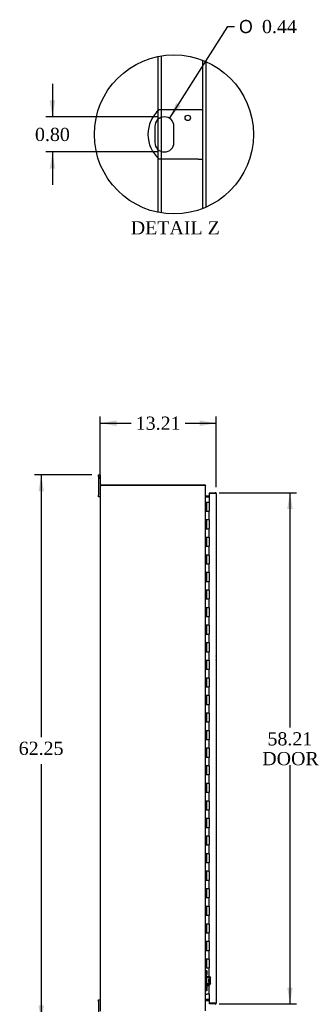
# Model space of a CAD drawing. Header units: inches. Extents: x 24 to 296, y 8 to 197.
# Tile 2 of 9: x 24 to 57, y 65 to 178. Entities that reach past the tile are written whole.
import ezdxf
from ezdxf.enums import TextEntityAlignment as Align

# ---------------------------------------------------------------- set-up
doc = ezdxf.new("R2010")
doc.units = ezdxf.units.IN
doc.header["$MEASUREMENT"] = 0
doc.layers.get('0').update_dxf_attribs({"linetype": 'CONTINUOUS'})
for name, color, linetype in [('COM40153-1', 7, 'CONTINUOUS'), ('COM42780', 7, 'CONTINUOUS'), ('COM48500', 7, 'CONTINUOUS'), ('COM52667', 7, 'CONTINUOUS'), ('COM71782-6', 7, 'CONTINUOUS'), ('DEFAULT', 7, 'CONTINUOUS'), ('FET07710', 7, 'CONTINUOUS'), ('HNG10620-56B', 7, 'CONTINUOUS'), ('HNG10620-56C', 7, 'CONTINUOUS')]:
    doc.layers.add(name, color=color, linetype=linetype)
doc.styles.add('SEACAD_SOLID_EDGE_ANSI1_SY', font='txt')
doc.styles.add('SEACAD_TIMES_NEW_ROMAN', font='times.ttf')

# ---------------------------------------------------------------- blocks, each defined once
blk = doc.blocks.new('GDIMGGROUP2')
at = {"layer": 'DEFAULT', "linetype": 'Continuous'}
for points in [[(35.04, 131.92), (33.16, 131.61), (35.04, 131.29)], [(44.5, 131.92), (44.5, 131.29), (46.37, 131.61)]]:
    blk.add_hatch(color=136, dxfattribs=at).paths.add_polyline_path(points)
at = {"layer": 'DEFAULT', "color": 136, "linetype": 'Continuous'}
for p, q in [((33.16, 125.28), (33.16, 132.36)), ((46.37, 124.34), (46.37, 132.36)), ((33.16, 131.61), (36.68, 131.61)), ((42.85, 131.61), (46.37, 131.61))]:
    blk.add_line(p, q, dxfattribs=at)
at = {"layer": 'DEFAULT', "color": 136, "linetype": 'Continuous', "style": 'SEACAD_TIMES_NEW_ROMAN'}
blk.add_text('13.21', height=1.5, dxfattribs=at).set_placement((37.21, 132.36), align=Align.TOP_LEFT)
blk = doc.blocks.new('GDIMGGROUP3')
at = {"layer": 'DEFAULT', "linetype": 'Continuous'}
for points in [[(26.15, 123.85), (26.77, 123.85), (26.46, 125.72)], [(26.15, 65.35), (26.46, 63.47), (26.77, 65.35)]]:
    blk.add_hatch(color=136, dxfattribs=at).paths.add_polyline_path(points)
at = {"layer": 'DEFAULT', "color": 136, "linetype": 'Continuous'}
for p, q in [((32.22, 125.72), (25.71, 125.72)), ((26.46, 125.72), (26.46, 95.87)), ((26.46, 92.79), (26.46, 63.47)), ((32.22, 63.47), (25.71, 63.47))]:
    blk.add_line(p, q, dxfattribs=at)
at = {"layer": 'DEFAULT', "color": 136, "linetype": 'Continuous', "style": 'SEACAD_TIMES_NEW_ROMAN'}
blk.add_text('62.25', height=1.5, dxfattribs=at).set_placement((23.9, 95.35), align=Align.TOP_LEFT)
blk = doc.blocks.new('GDIMGGROUP12')
at = {"layer": 'DEFAULT', "linetype": 'Continuous'}
for points in [[(55.06, 121.83), (54.75, 123.7), (54.44, 121.83)], [(55.06, 67.37), (54.44, 67.37), (54.75, 65.5)]]:
    blk.add_hatch(color=136, dxfattribs=at).paths.add_polyline_path(points)
at = {"layer": 'DEFAULT', "color": 136, "linetype": 'Continuous'}
for p, q in [((46.68, 123.7), (55.5, 123.7)), ((54.75, 123.7), (54.75, 96.96)), ((54.75, 92.68), (54.75, 65.5)), ((46.68, 65.5), (55.5, 65.5))]:
    blk.add_line(p, q, dxfattribs=at)
at = {"layer": 'DEFAULT', "color": 136, "linetype": 'Continuous', "style": 'SEACAD_TIMES_NEW_ROMAN'}
for s, p in [('58.21', (52.19, 96.43)), ('DOOR', (51.6, 94.18))]:
    blk.add_text(s, height=1.5, dxfattribs=at).set_placement(p, align=Align.TOP_LEFT)
blk = doc.blocks.new('GDIMGGROUP28')
at = {"layer": 'DEFAULT', "linetype": 'Continuous'}
blk.add_hatch(color=136, dxfattribs=at).paths.add_polyline_path([(41.8, 168.06), (41.06, 166.31), (42.32, 167.73)])
at = {"layer": 'DEFAULT', "color": 136, "linetype": 'Continuous'}
for p, q in [((41.06, 166.31), (47.68, 176.76)), ((47.68, 176.76), (48.43, 176.76))]:
    blk.add_line(p, q, dxfattribs=at)
for s, style, p in [('O', 'SEACAD_SOLID_EDGE_ANSI1_SY', (48.96, 177.51)), ('0.44', 'SEACAD_TIMES_NEW_ROMAN', (51.57, 177.51))]:
    blk.add_text(s, height=1.5, dxfattribs=dict(at, style=style)).set_placement(p, align=Align.TOP_LEFT)
blk = doc.blocks.new('GDIMGGROUP29')
at = {"layer": 'DEFAULT', "linetype": 'Continuous'}
for points in [[(27.43, 168.35), (27.74, 166.48), (28.05, 168.35)], [(27.43, 160.6), (28.05, 160.6), (27.74, 162.48)]]:
    blk.add_hatch(color=136, dxfattribs=at).paths.add_polyline_path(points)
at = {"layer": 'DEFAULT', "color": 136, "linetype": 'Continuous'}
for p, q in [((27.74, 170.23), (27.74, 166.48)), ((39.72, 166.48), (26.99, 166.48)), ((39.72, 162.48), (26.99, 162.48)), ((27.74, 162.48), (27.74, 158.73))]:
    blk.add_line(p, q, dxfattribs=at)
at = {"layer": 'DEFAULT', "color": 136, "linetype": 'Continuous', "style": 'SEACAD_TIMES_NEW_ROMAN'}
blk.add_text('0.80', height=1.5, dxfattribs=at).set_placement((25.75, 165.23), align=Align.TOP_LEFT)

msp = doc.modelspace()

# ---------------------------------------------------------------- linework, layer by layer
at = {"color": 7}
msp.add_circle((41.56, 164.48), 9.05, dxfattribs=at)
at = {"layer": 'COM40153-1', "color": 7}
for p, q in [((44.31, 167.29), (39.87, 167.29)), ((44.85, 167.29), (44.31, 167.29)), ((39.38, 165.39), (39.38, 163.57)), ((41.56, 163.57), (41.56, 165.39)), ((44.31, 161.67), (39.87, 161.67)), ((44.31, 161.67), (44.85, 161.67))]:
    msp.add_line(p, q, dxfattribs=at)
msp.add_circle((43.13, 166.36), 0.312, dxfattribs=at)
for centre, radius, start, end in [((42.35, 164.48), 3.75, 131.4096, 228.5904), ((40.47, 165.39), 1.09, 0, 180), ((40.47, 163.57), 1.09, 180, 0), ((45.66, 104.89), 0.75, 341.2031, 18.7969)]:
    msp.add_arc(centre, radius, start, end, dxfattribs=at)
at = {"layer": 'COM42780', "color": 7}
for p, q in [((45.16, 69.27), (45.2, 69.27)), ((45.2, 68.84), (45.16, 68.84)), ((45.25, 69.27), (45.2, 69.27)), ((45.25, 68.84), (45.2, 68.84)), ((45.25, 69.27), (45.32, 69.27)), ((45.25, 68.84), (45.25, 69.27)), ((45.25, 68.84), (45.32, 68.84)), ((45.26, 69.27), (45.26, 68.84)), ((45.26, 68.65), (45.26, 68.84)), ((45.59, 68.6), (45.3, 68.6)), ((45.59, 68.5), (45.3, 68.51)), ((45.32, 68.84), (45.32, 69.27)), ((45.65, 68.59), (45.59, 68.6)), ((45.64, 67.86), (45.64, 68.46)), ((45.73, 67.86), (45.73, 68.46)), ((45.16, 67.48), (45.2, 67.48)), ((45.2, 67.48), (45.25, 67.48)), ((45.25, 67.48), (45.32, 67.48)), ((45.25, 67.04), (45.25, 67.48)), ((45.25, 67.35), (45.26, 67.35)), ((45.25, 67.24), (45.25, 67.35)), ((45.25, 67.32), (45.26, 67.32)), ((45.26, 67.48), (45.26, 67.67)), ((45.26, 67.48), (45.26, 67.04)), ((45.3, 67.81), (45.59, 67.81)), ((45.3, 67.71), (45.59, 67.72)), ((45.32, 67.04), (45.32, 67.48)), ((45.54, 67.96), (45.54, 68.35)), ((45.64, 68.35), (45.54, 68.35)), ((45.73, 68.28), (45.54, 68.28)), ((45.73, 68.27), (45.54, 68.27)), ((45.54, 68.05), (45.73, 68.05)), ((45.73, 68.03), (45.54, 68.03)), ((45.54, 67.96), (45.64, 67.96)), ((45.59, 67.72), (45.65, 67.73)), ((45.2, 67.04), (45.16, 67.04)), ((45.25, 67.04), (45.2, 67.04)), ((45.25, 67.24), (45.26, 67.24)), ((45.25, 67.21), (45.25, 67.24)), ((45.25, 67.23), (45.26, 67.23)), ((45.25, 67.21), (45.26, 67.21)), ((45.25, 67.18), (45.25, 67.21)), ((45.25, 67.18), (45.26, 67.18)), ((45.25, 67.04), (45.32, 67.04))]:
    msp.add_line(p, q, dxfattribs=at)
for centre, radius, start, end in [((45.3, 68.65), 0.143, 180, 206.9082), ((45.3, 68.65), 0.143, 206.9082, 269), ((45.3, 68.65), 0.048, 180, 269), ((45.59, 68.46), 0.048, 0, 89), ((45.59, 68.46), 0.143, 0, 66.6665), ((45.3, 67.67), 0.143, 153.0918, 180), ((45.3, 67.67), 0.143, 91, 153.0918), ((45.3, 67.67), 0.048, 91, 180), ((45.59, 67.86), 0.048, 271, 0), ((45.59, 67.86), 0.143, 293.3335, 0)]:
    msp.add_arc(centre, radius, start, end, dxfattribs=at)
at = {"layer": 'COM48500', "color": 7}
for p, q in [((39.78, 167.21), (39.78, 173.36)), ((40.14, 167.29), (40.14, 173.42)), ((44.85, 156.04), (44.85, 172.92)), ((45.21, 156.19), (45.21, 172.77)), ((39.78, 166.23), (39.78, 167.21)), ((40.14, 166.43), (40.14, 167.29)), ((39.78, 162.72), (39.78, 166.23)), ((40.14, 162.53), (40.14, 166.43)), ((39.78, 161.74), (39.78, 162.72)), ((40.14, 161.67), (40.14, 162.53)), ((39.78, 155.6), (39.78, 161.74)), ((40.14, 155.54), (40.14, 161.67)), ((33.16, 124.53), (33.16, 64.67)), ((33.16, 124.53), (33.27, 124.53)), ((45.05, 124.53), (33.27, 124.53)), ((45.16, 64.73), (45.16, 124.47)), ((45.2, 123.21), (45.58, 123.21)), ((45.58, 65.99), (45.2, 65.99))]:
    msp.add_line(p, q, dxfattribs=at)
for points, knots in [([(45.05, 124.53), (45.06, 124.52), (45.07, 124.52), (45.08, 124.52), (45.09, 124.52), (45.1, 124.51), (45.11, 124.51), (45.12, 124.5), (45.12, 124.5), (45.13, 124.5), (45.14, 124.5), (45.15, 124.49), (45.15, 124.49), (45.16, 124.48), (45.16, 124.48), (45.16, 124.47)], [0, 0, 0, 0, 0.125, 0.125, 0.25, 0.25, 0.375, 0.375, 0.5, 0.5, 0.625, 0.625, 0.75, 0.75, 1, 1, 1, 1]), ([(45.16, 123.31), (45.16, 123.3), (45.16, 123.29), (45.16, 123.27), (45.16, 123.26), (45.17, 123.24), (45.17, 123.23), (45.18, 123.22), (45.18, 123.22), (45.18, 123.21), (45.19, 123.21), (45.19, 123.21), (45.19, 123.21), (45.19, 123.21), (45.19, 123.21), (45.2, 123.21)], [0, 0, 0, 0, 0.25, 0.25, 0.5, 0.5, 0.75, 0.75, 0.875, 0.875, 0.9375, 0.9375, 0.96875, 0.96875, 1, 1, 1, 1]), ([(45.2, 65.99), (45.19, 65.99), (45.19, 65.99), (45.19, 65.99), (45.18, 65.99), (45.18, 65.98), (45.18, 65.98), (45.17, 65.96), (45.17, 65.95), (45.16, 65.93), (45.16, 65.92), (45.16, 65.91), (45.16, 65.9), (45.16, 65.89)], [0, 0, 0, 0, 0.0625, 0.0625, 0.125, 0.125, 0.25, 0.25, 0.5, 0.5, 0.75, 0.75, 1, 1, 1, 1])]:
    msp.add_open_spline(points, degree=3, knots=knots, dxfattribs=at)
at = {"layer": 'COM52667', "color": 7}
for p, q in [((33.23, 124.53), (33.23, 124.6)), ((33.23, 124.6), (45.05, 124.6)), ((45.05, 124.6), (45.05, 124.53)), ((45.14, 124.49), (45.16, 124.49)), ((45.16, 124.49), (45.16, 124.47)), ((45.58, 123.3), (45.2, 123.3)), ((45.2, 123.3), (45.2, 123.22)), ((45.58, 123.22), (45.2, 123.22)), ((45.2, 65.9), (45.2, 65.97)), ((45.2, 65.97), (45.58, 65.97)), ((45.2, 65.9), (45.58, 65.9))]:
    msp.add_line(p, q, dxfattribs=at)
for centre, radius, start, end in [((45.05, 124.49), 0.108, 0, 90), ((45.05, 124.49), 0.036, 57.1291, 90), ((45.2, 123.33), 0.036, 180, 270), ((45.2, 123.33), 0.108, 259.5051, 270), ((45.2, 65.87), 0.036, 90, 180), ((45.2, 65.87), 0.108, 90, 101.0186)]:
    msp.add_arc(centre, radius, start, end, dxfattribs=at)
at = {"layer": 'COM71782-6', "color": 7}
for p, q in [((46.26, 123.63), (45.58, 123.63)), ((45.58, 123.63), (45.58, 122.6)), ((45.6, 123.7), (45.6, 123.63)), ((45.6, 123.7), (46.26, 123.7)), ((45.6, 123.63), (46.26, 123.63)), ((46.36, 123.63), (46.26, 123.63)), ((46.26, 123.63), (46.36, 123.63)), ((46.37, 123.59), (46.37, 65.6)), ((45.58, 66.6), (45.58, 65.57)), ((45.58, 65.57), (46.26, 65.57)), ((45.6, 65.5), (45.6, 65.57)), ((46.26, 65.57), (45.6, 65.57)), ((46.26, 65.5), (45.6, 65.5)), ((46.26, 65.57), (46.36, 65.57)), ((46.36, 65.57), (46.26, 65.57))]:
    msp.add_line(p, q, dxfattribs=at)
for centre, start, end in [((46.26, 123.59), 19.4712, 90), ((46.26, 123.59), 0, 19.4712), ((46.26, 65.6), 270, 340.5288), ((46.26, 65.6), 340.5288, 0)]:
    msp.add_arc(centre, 0.108, start, end, dxfattribs=at)
for centre, start_param, end_param in [((46.26, 123.59), 3.141593, 3.48143), ((46.26, 65.6), 2.801756, 3.141593)]:
    msp.add_ellipse(centre, major_axis=(-0.108, 0), ratio=0.997813, start_param=start_param, end_param=end_param, dxfattribs=at)
at = {"layer": 'FET07710', "color": 7}
for p, q in [((32.97, 125.54), (32.97, 125.72)), ((32.97, 125.72), (33.16, 125.72)), ((32.97, 125.54), (32.97, 123.41)), ((33.16, 125.72), (33.16, 125.54)), ((33.16, 125.54), (33.16, 124.53)), ((32.97, 123.22), (32.97, 123.41)), ((33.16, 123.22), (32.97, 123.22)), ((32.97, 65.79), (32.97, 65.97)), ((32.97, 65.97), (33.16, 65.97)), ((32.97, 65.79), (32.97, 63.66))]:
    msp.add_line(p, q, dxfattribs=at)
at = {"layer": 'HNG10620-56B', "color": 7}
for p, q in [((45.16, 122.6), (45.19, 122.6)), ((45.19, 122.6), (45.2, 122.6)), ((45.2, 122.6), (45.25, 122.6)), ((45.2, 122.6), (45.2, 121.6)), ((45.25, 122.6), (45.25, 121.6)), ((45.2, 121.6), (45.31, 121.6)), ((45.31, 121.6), (45.58, 121.6)), ((45.58, 120.6), (45.58, 121.6)), ((45.31, 120.6), (45.2, 120.6)), ((45.2, 120.6), (45.2, 119.6)), ((45.25, 120.6), (45.25, 119.6)), ((45.58, 120.6), (45.31, 120.6)), ((45.2, 119.6), (45.31, 119.6)), ((45.31, 119.6), (45.58, 119.6)), ((45.58, 118.6), (45.58, 119.6)), ((45.31, 118.6), (45.2, 118.6)), ((45.2, 118.6), (45.2, 117.6)), ((45.25, 118.6), (45.25, 117.6)), ((45.58, 118.6), (45.31, 118.6)), ((45.2, 117.6), (45.31, 117.6)), ((45.31, 116.6), (45.2, 116.6)), ((45.2, 116.6), (45.2, 115.6)), ((45.25, 116.6), (45.25, 115.6)), ((45.31, 117.6), (45.58, 117.6)), ((45.58, 116.6), (45.31, 116.6)), ((45.58, 116.6), (45.58, 117.6)), ((45.2, 115.6), (45.31, 115.6)), ((45.31, 115.6), (45.58, 115.6)), ((45.58, 114.6), (45.58, 115.6)), ((45.31, 114.6), (45.2, 114.6)), ((45.2, 114.6), (45.2, 113.6)), ((45.25, 114.6), (45.25, 113.6)), ((45.58, 114.6), (45.31, 114.6)), ((45.2, 113.6), (45.31, 113.6)), ((45.31, 113.6), (45.58, 113.6)), ((45.58, 112.6), (45.58, 113.6)), ((45.31, 112.6), (45.2, 112.6)), ((45.2, 112.6), (45.2, 111.6)), ((45.25, 112.6), (45.25, 111.6)), ((45.58, 112.6), (45.31, 112.6)), ((45.2, 111.6), (45.31, 111.6)), ((45.31, 111.6), (45.58, 111.6)), ((45.58, 110.6), (45.58, 111.6)), ((45.31, 110.6), (45.2, 110.6)), ((45.2, 110.6), (45.2, 109.6)), ((45.25, 110.6), (45.25, 109.6)), ((45.58, 110.6), (45.31, 110.6)), ((45.2, 109.6), (45.31, 109.6)), ((45.31, 109.6), (45.58, 109.6)), ((45.58, 108.6), (45.58, 109.6)), ((45.31, 108.6), (45.2, 108.6)), ((45.2, 108.6), (45.2, 107.6)), ((45.2, 107.6), (45.31, 107.6)), ((45.25, 108.6), (45.25, 107.6)), ((45.58, 108.6), (45.31, 108.6)), ((45.31, 107.6), (45.58, 107.6)), ((45.58, 106.6), (45.58, 107.6)), ((45.31, 106.6), (45.2, 106.6)), ((45.2, 106.6), (45.2, 105.6)), ((45.25, 106.6), (45.25, 105.6)), ((45.58, 106.6), (45.31, 106.6)), ((45.2, 105.6), (45.31, 105.6)), ((45.31, 105.6), (45.58, 105.6)), ((45.58, 104.6), (45.58, 105.6)), ((45.31, 104.6), (45.2, 104.6)), ((45.2, 104.6), (45.2, 103.6)), ((45.25, 104.6), (45.25, 103.6)), ((45.58, 104.6), (45.31, 104.6)), ((45.2, 103.6), (45.31, 103.6)), ((45.31, 103.6), (45.58, 103.6)), ((45.58, 102.6), (45.58, 103.6)), ((45.31, 102.6), (45.2, 102.6)), ((45.2, 102.6), (45.2, 101.6)), ((45.25, 102.6), (45.25, 101.6)), ((45.58, 102.6), (45.31, 102.6)), ((45.2, 101.6), (45.31, 101.6)), ((45.31, 101.6), (45.58, 101.6)), ((45.58, 100.6), (45.58, 101.6)), ((45.31, 100.6), (45.2, 100.6)), ((45.2, 100.6), (45.2, 99.6)), ((45.25, 100.6), (45.25, 99.6)), ((45.58, 100.6), (45.31, 100.6)), ((45.2, 99.6), (45.31, 99.6)), ((45.31, 99.6), (45.58, 99.6)), ((45.58, 98.6), (45.58, 99.6)), ((45.31, 98.6), (45.2, 98.6)), ((45.2, 98.6), (45.2, 97.6)), ((45.2, 97.6), (45.31, 97.6)), ((45.25, 98.6), (45.25, 97.6)), ((45.58, 98.6), (45.31, 98.6)), ((45.31, 97.6), (45.58, 97.6)), ((45.58, 96.6), (45.58, 97.6)), ((45.31, 96.6), (45.2, 96.6)), ((45.2, 96.6), (45.2, 95.6)), ((45.25, 96.6), (45.25, 95.6)), ((45.58, 96.6), (45.31, 96.6)), ((45.2, 95.6), (45.31, 95.6)), ((45.31, 95.6), (45.58, 95.6)), ((45.58, 94.6), (45.58, 95.6)), ((45.31, 94.6), (45.2, 94.6)), ((45.2, 94.6), (45.2, 93.6)), ((45.25, 94.6), (45.25, 93.6)), ((45.58, 94.6), (45.31, 94.6)), ((45.2, 93.6), (45.31, 93.6)), ((45.31, 93.6), (45.58, 93.6)), ((45.58, 92.6), (45.58, 93.6)), ((45.31, 92.6), (45.2, 92.6)), ((45.2, 92.6), (45.2, 91.6)), ((45.25, 92.6), (45.25, 91.6)), ((45.58, 92.6), (45.31, 92.6)), ((45.2, 91.6), (45.31, 91.6)), ((45.31, 91.6), (45.58, 91.6)), ((45.58, 90.6), (45.58, 91.6)), ((45.31, 90.6), (45.2, 90.6)), ((45.2, 90.6), (45.2, 89.6)), ((45.25, 90.6), (45.25, 89.6)), ((45.58, 90.6), (45.31, 90.6)), ((45.2, 89.6), (45.31, 89.6)), ((45.31, 88.6), (45.2, 88.6)), ((45.2, 88.6), (45.2, 87.6)), ((45.25, 88.6), (45.25, 87.6)), ((45.31, 89.6), (45.58, 89.6)), ((45.58, 88.6), (45.31, 88.6)), ((45.58, 88.6), (45.58, 89.6)), ((45.2, 87.6), (45.31, 87.6)), ((45.31, 87.6), (45.58, 87.6)), ((45.58, 86.6), (45.58, 87.6)), ((45.31, 86.6), (45.2, 86.6)), ((45.2, 86.6), (45.2, 85.6)), ((45.25, 86.6), (45.25, 85.6)), ((45.58, 86.6), (45.31, 86.6)), ((45.2, 85.6), (45.31, 85.6)), ((45.31, 85.6), (45.58, 85.6)), ((45.58, 84.6), (45.58, 85.6)), ((45.31, 84.6), (45.2, 84.6)), ((45.2, 84.6), (45.2, 83.6)), ((45.25, 84.6), (45.25, 83.6)), ((45.58, 84.6), (45.31, 84.6)), ((45.2, 83.6), (45.31, 83.6)), ((45.31, 83.6), (45.58, 83.6)), ((45.58, 82.6), (45.58, 83.6)), ((45.31, 82.6), (45.2, 82.6)), ((45.2, 82.6), (45.2, 81.6)), ((45.25, 82.6), (45.25, 81.6)), ((45.58, 82.6), (45.31, 82.6)), ((45.2, 81.6), (45.31, 81.6)), ((45.31, 81.6), (45.58, 81.6)), ((45.58, 80.6), (45.58, 81.6)), ((45.31, 80.6), (45.2, 80.6)), ((45.2, 80.6), (45.2, 79.6)), ((45.2, 79.6), (45.31, 79.6)), ((45.25, 80.6), (45.25, 79.6)), ((45.58, 80.6), (45.31, 80.6)), ((45.31, 79.6), (45.58, 79.6)), ((45.58, 78.6), (45.58, 79.6)), ((45.31, 78.6), (45.2, 78.6)), ((45.2, 78.6), (45.2, 77.6)), ((45.25, 78.6), (45.25, 77.6)), ((45.58, 78.6), (45.31, 78.6)), ((45.2, 77.6), (45.31, 77.6)), ((45.31, 77.6), (45.58, 77.6)), ((45.58, 76.6), (45.58, 77.6)), ((45.31, 76.6), (45.2, 76.6)), ((45.2, 76.6), (45.2, 75.6)), ((45.25, 76.6), (45.25, 75.6)), ((45.58, 76.6), (45.31, 76.6)), ((45.2, 75.6), (45.31, 75.6)), ((45.31, 75.6), (45.58, 75.6)), ((45.58, 74.6), (45.58, 75.6)), ((45.31, 74.6), (45.2, 74.6)), ((45.2, 74.6), (45.2, 73.6)), ((45.25, 74.6), (45.25, 73.6)), ((45.58, 74.6), (45.31, 74.6)), ((45.2, 73.6), (45.31, 73.6)), ((45.31, 73.6), (45.58, 73.6)), ((45.58, 72.6), (45.58, 73.6)), ((45.31, 72.6), (45.2, 72.6)), ((45.2, 72.6), (45.2, 71.6)), ((45.25, 72.6), (45.25, 71.6)), ((45.58, 72.6), (45.31, 72.6)), ((45.2, 71.6), (45.31, 71.6)), ((45.31, 71.6), (45.58, 71.6)), ((45.58, 70.6), (45.58, 71.6)), ((45.31, 70.6), (45.2, 70.6)), ((45.2, 70.6), (45.2, 69.6)), ((45.2, 69.6), (45.31, 69.6)), ((45.25, 70.6), (45.25, 69.6)), ((45.58, 70.6), (45.31, 70.6)), ((45.31, 69.6), (45.58, 69.6)), ((45.58, 68.6), (45.58, 69.6)), ((45.31, 68.6), (45.2, 68.6)), ((45.2, 68.6), (45.2, 67.6)), ((45.25, 68.6), (45.25, 67.6)), ((45.58, 68.6), (45.31, 68.6)), ((45.2, 67.6), (45.31, 67.6)), ((45.31, 67.6), (45.58, 67.6)), ((45.58, 66.6), (45.58, 67.6)), ((45.16, 66.6), (45.19, 66.6)), ((45.19, 66.6), (45.31, 66.6)), ((45.58, 66.6), (45.31, 66.6))]:
    msp.add_line(p, q, dxfattribs=at)
at = {"layer": 'HNG10620-56C', "color": 7}
for p, q in [((45.58, 122.6), (45.27, 122.6)), ((45.27, 122.6), (45.27, 121.6)), ((45.58, 122.6), (45.58, 121.6)), ((45.31, 121.6), (45.58, 121.6)), ((45.58, 120.6), (45.58, 121.6)), ((45.27, 120.6), (45.27, 119.6)), ((45.58, 120.6), (45.31, 120.6)), ((45.58, 120.6), (45.58, 119.6)), ((45.31, 119.6), (45.58, 119.6)), ((45.58, 118.6), (45.58, 119.6)), ((45.27, 118.6), (45.27, 117.6)), ((45.58, 118.6), (45.31, 118.6)), ((45.58, 118.6), (45.58, 117.6)), ((45.27, 116.6), (45.27, 115.6)), ((45.31, 117.6), (45.58, 117.6)), ((45.58, 116.6), (45.31, 116.6)), ((45.58, 116.6), (45.58, 117.6)), ((45.58, 116.6), (45.58, 115.6)), ((45.31, 115.6), (45.58, 115.6)), ((45.58, 114.6), (45.58, 115.6)), ((45.27, 114.6), (45.27, 113.6)), ((45.58, 114.6), (45.31, 114.6)), ((45.58, 114.6), (45.58, 113.6)), ((45.31, 113.6), (45.58, 113.6)), ((45.58, 112.6), (45.58, 113.6)), ((45.27, 112.6), (45.27, 111.6)), ((45.58, 112.6), (45.31, 112.6)), ((45.58, 112.6), (45.58, 111.6)), ((45.31, 111.6), (45.58, 111.6)), ((45.58, 110.6), (45.58, 111.6)), ((45.27, 110.6), (45.27, 109.6)), ((45.58, 110.6), (45.31, 110.6)), ((45.58, 110.6), (45.58, 109.6)), ((45.31, 109.6), (45.58, 109.6)), ((45.58, 108.6), (45.58, 109.6)), ((45.27, 108.6), (45.27, 107.6)), ((45.58, 108.6), (45.31, 108.6)), ((45.31, 107.6), (45.58, 107.6)), ((45.58, 108.6), (45.58, 107.6)), ((45.58, 106.6), (45.58, 107.6)), ((45.27, 106.6), (45.27, 105.6)), ((45.58, 106.6), (45.31, 106.6)), ((45.58, 106.6), (45.58, 105.6)), ((45.31, 105.6), (45.58, 105.6)), ((45.58, 104.6), (45.58, 105.6)), ((45.27, 104.6), (45.27, 103.6)), ((45.58, 104.6), (45.31, 104.6)), ((45.58, 104.6), (45.58, 103.6)), ((45.31, 103.6), (45.58, 103.6)), ((45.58, 102.6), (45.58, 103.6)), ((45.27, 102.6), (45.27, 101.6)), ((45.58, 102.6), (45.31, 102.6)), ((45.58, 102.6), (45.58, 101.6)), ((45.31, 101.6), (45.58, 101.6)), ((45.58, 100.6), (45.58, 101.6)), ((45.27, 100.6), (45.27, 99.6)), ((45.58, 100.6), (45.31, 100.6)), ((45.58, 100.6), (45.58, 99.6)), ((45.31, 99.6), (45.58, 99.6)), ((45.58, 98.6), (45.58, 99.6)), ((45.27, 98.6), (45.27, 97.6)), ((45.58, 98.6), (45.31, 98.6)), ((45.31, 97.6), (45.58, 97.6)), ((45.58, 98.6), (45.58, 97.6)), ((45.58, 96.6), (45.58, 97.6)), ((45.27, 96.6), (45.27, 95.6)), ((45.58, 96.6), (45.31, 96.6)), ((45.58, 96.6), (45.58, 95.6)), ((45.31, 95.6), (45.58, 95.6)), ((45.58, 94.6), (45.58, 95.6)), ((45.27, 94.6), (45.27, 93.6)), ((45.58, 94.6), (45.31, 94.6)), ((45.58, 94.6), (45.58, 93.6)), ((45.31, 93.6), (45.58, 93.6)), ((45.58, 92.6), (45.58, 93.6)), ((45.27, 92.6), (45.27, 91.6)), ((45.58, 92.6), (45.31, 92.6)), ((45.58, 92.6), (45.58, 91.6)), ((45.31, 91.6), (45.58, 91.6)), ((45.58, 90.6), (45.58, 91.6)), ((45.27, 90.6), (45.27, 89.6)), ((45.58, 90.6), (45.31, 90.6)), ((45.58, 90.6), (45.58, 89.6)), ((45.27, 88.6), (45.27, 87.6)), ((45.31, 89.6), (45.58, 89.6)), ((45.58, 88.6), (45.31, 88.6)), ((45.58, 88.6), (45.58, 89.6)), ((45.58, 88.6), (45.58, 87.6)), ((45.31, 87.6), (45.58, 87.6)), ((45.58, 86.6), (45.58, 87.6)), ((45.27, 86.6), (45.27, 85.6)), ((45.58, 86.6), (45.31, 86.6)), ((45.58, 86.6), (45.58, 85.6)), ((45.31, 85.6), (45.58, 85.6)), ((45.58, 84.6), (45.58, 85.6)), ((45.27, 84.6), (45.27, 83.6)), ((45.58, 84.6), (45.31, 84.6)), ((45.58, 84.6), (45.58, 83.6)), ((45.31, 83.6), (45.58, 83.6)), ((45.58, 82.6), (45.58, 83.6)), ((45.27, 82.6), (45.27, 81.6)), ((45.58, 82.6), (45.31, 82.6)), ((45.58, 82.6), (45.58, 81.6)), ((45.31, 81.6), (45.58, 81.6)), ((45.58, 80.6), (45.58, 81.6)), ((45.27, 80.6), (45.27, 79.6)), ((45.58, 80.6), (45.31, 80.6)), ((45.31, 79.6), (45.58, 79.6)), ((45.58, 80.6), (45.58, 79.6)), ((45.58, 78.6), (45.58, 79.6)), ((45.27, 78.6), (45.27, 77.6)), ((45.58, 78.6), (45.31, 78.6)), ((45.58, 78.6), (45.58, 77.6)), ((45.31, 77.6), (45.58, 77.6)), ((45.58, 76.6), (45.58, 77.6)), ((45.27, 76.6), (45.27, 75.6)), ((45.58, 76.6), (45.31, 76.6)), ((45.58, 76.6), (45.58, 75.6)), ((45.31, 75.6), (45.58, 75.6)), ((45.58, 74.6), (45.58, 75.6)), ((45.27, 74.6), (45.27, 73.6)), ((45.58, 74.6), (45.31, 74.6)), ((45.58, 74.6), (45.58, 73.6)), ((45.31, 73.6), (45.58, 73.6)), ((45.58, 72.6), (45.58, 73.6)), ((45.27, 72.6), (45.27, 71.6)), ((45.58, 72.6), (45.31, 72.6)), ((45.58, 72.6), (45.58, 71.6)), ((45.31, 71.6), (45.58, 71.6)), ((45.58, 70.6), (45.58, 71.6)), ((45.27, 70.6), (45.27, 69.6)), ((45.58, 70.6), (45.31, 70.6)), ((45.31, 69.6), (45.58, 69.6)), ((45.58, 70.6), (45.58, 69.6)), ((45.58, 68.6), (45.58, 69.6)), ((45.27, 68.6), (45.27, 67.6)), ((45.58, 68.6), (45.31, 68.6)), ((45.58, 68.6), (45.58, 67.6)), ((45.31, 67.6), (45.58, 67.6)), ((45.58, 66.6), (45.58, 67.6))]:
    msp.add_line(p, q, dxfattribs=at)

# ---------------------------------------------------------------- block references
at = {"layer": 'DEFAULT', "color": 7}
for name in ['GDIMGGROUP28', 'GDIMGGROUP29', 'GDIMGGROUP2', 'GDIMGGROUP3', 'GDIMGGROUP12']:
    msp.add_blockref(name, (0, 0), dxfattribs=at)

# ---------------------------------------------------------------- texts
at = {"layer": 'DEFAULT', "color": 7, "style": 'SEACAD_TIMES_NEW_ROMAN'}
msp.add_text('DETAIL Z', height=1.5, dxfattribs=at).set_placement((36.64, 154.6), align=Align.TOP_LEFT)

doc.saveas('drawing.dxf')
